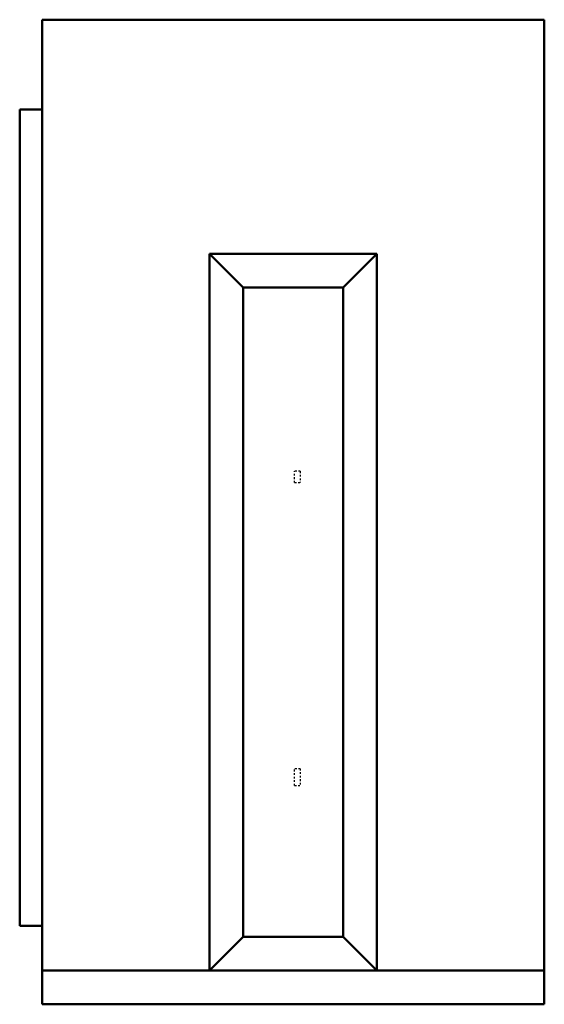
# Model space of a CAD drawing. Header units: millimetres. Extents: x -155 to 142, y 0 to 557.
import ezdxf

# ---------------------------------------------------------------- set-up
doc = ezdxf.new("R2010")
doc.units = ezdxf.units.MM
doc.linetypes.add('Dashed', pattern=[2, 1, -1])
doc.layers.add('AM_0', color=7, linetype='Continuous', lineweight=50)
doc.layers.add('AM_9', color=6, linetype='Dashed', lineweight=25)

# ---------------------------------------------------------------- blocks, each defined once
blk = doc.blocks.new('1_RXF12BVJU9_PART5_0_in_RXF12BVJU9_2')
at = {"layer": 'AM_0'}
for p, q in [((-142.08125, 0), (-142.08125, 19.05)), ((142.08125, 19.05), (142.08125, 0)), ((-142.08125, 0), (142.08125, 0))]:
    blk.add_line(p, q, dxfattribs=at)
blk = doc.blocks.new('2_RXF12BVJU9_PART4_0_in_RXF12BVJU9_2')
at = {"layer": 'AM_0'}
for p, q in [((-154.78125, 44.45), (-154.78125, 506.4125)), ((-142.08125, 506.4125), (-154.78125, 506.4125)), ((-154.78125, 44.45), (-142.08125, 44.45))]:
    blk.add_line(p, q, dxfattribs=at)
blk = doc.blocks.new('3_RXF12BVJU9_PART3_0_in_RXF12BVJU9_2')
at = {"layer": 'AM_9'}
for p, q in [((3.96875, 301.625), (0.79375, 301.625)), ((0.79375, 295.275), (0.79375, 301.625)), ((3.96875, 301.625), (3.96875, 295.275)), ((0.79375, 295.275), (3.96875, 295.275))]:
    blk.add_line(p, q, dxfattribs=at)
blk = doc.blocks.new('4_RXF12BVJU9_PART2_0_in_RXF12BVJU9_2')
at = {"layer": 'AM_9'}
for p, q in [((3.96875, 133.35), (0.79375, 133.35)), ((0.79375, 123.825), (0.79375, 133.35)), ((3.96875, 133.35), (3.96875, 123.825)), ((0.79375, 123.825), (3.96875, 123.825))]:
    blk.add_line(p, q, dxfattribs=at)
blk = doc.blocks.new('5_RXF12BVJU9_PART1_0_in_RXF12BVJU9_2')
at = {"layer": 'AM_0'}
for p, q in [((-142.08, 557.21), (142.08, 557.21)), ((142.08, 19.05), (142.08, 557.21)), ((-142.08, 557.21), (-142.08, 19.05)), ((-47.36, 19.05), (-47.36, 424.66)), ((-47.36, 424.66), (47.36, 424.66)), ((-28.31, 405.61), (-47.36, 424.66)), ((47.36, 424.66), (28.31, 405.61)), ((47.36, 424.66), (47.36, 19.05)), ((-28.31, 405.61), (-28.31, 38.1)), ((28.31, 405.61), (-28.31, 405.61)), ((28.31, 38.1), (28.31, 405.61)), ((-47.36, 19.05), (-28.31, 38.1)), ((-28.31, 38.1), (28.31, 38.1)), ((47.36, 19.05), (28.31, 38.1)), ((142.08, 19.05), (-142.08, 19.05))]:
    blk.add_line(p, q, dxfattribs=at)

msp = doc.modelspace()

# ---------------------------------------------------------------- block references
for name in ['5_RXF12BVJU9_PART1_0_in_RXF12BVJU9_2', '2_RXF12BVJU9_PART4_0_in_RXF12BVJU9_2', '3_RXF12BVJU9_PART3_0_in_RXF12BVJU9_2', '4_RXF12BVJU9_PART2_0_in_RXF12BVJU9_2', '1_RXF12BVJU9_PART5_0_in_RXF12BVJU9_2']:
    msp.add_blockref(name, (0, 0))

doc.saveas('drawing.dxf')
